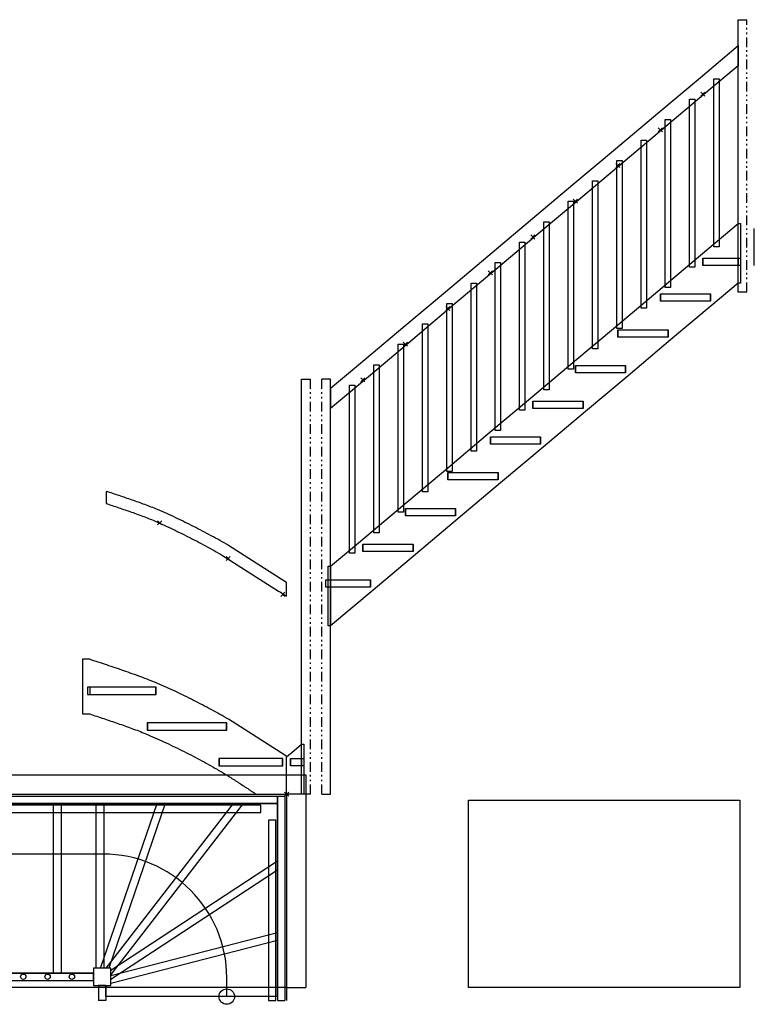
# Model space of a CAD drawing. Header units: millimetres. Extents: x -5748 to 2421, y -1268 to 4010.
# Tile 2 of 2: x -1382 to 2421, y -1088 to 4010. Entities that reach past the tile are written whole.
import ezdxf

# ---------------------------------------------------------------- set-up
doc = ezdxf.new("R2010")
doc.units = ezdxf.units.MM
doc.header["$MEASUREMENT"] = 0
doc.layers.get('0').update_dxf_attribs({"linetype": 'CONTINUOUS'})
for name, color, linetype in [('VERDIEPING__OK-3200', 7, 'CONTINUOUS'), ('VERDIEPING__OK-3200_LEFTELEV', 7, 'CONTINUOUS'), ('VERDIEPING__OK-3200_RIGHTELEV', 7, 'CONTINUOUS')]:
    doc.layers.add(name, color=color, linetype=linetype)

# ---------------------------------------------------------------- blocks, each defined once
blk = doc.blocks.new('Adres')
blk.add_lwpolyline([(0, 969.9), (1405.2, 969.9), (1405.2, 0), (0, 0)], close=True)
blk = doc.blocks.new('AA-Adres')
at = {"linetype": 'Continuous'}
blk.add_blockref('Adres', (0, 0), dxfattribs=at)

msp = doc.modelspace()

# ---------------------------------------------------------------- linework, layer by layer
at = {"layer": 'VERDIEPING__OK-3200', "color": 0}
for p, q in [((-3199.999, 99.999), (100.001, 99.999)), ((100.001, 99.999), (100.001, -1000.001)), ((-3199.999, -0.001), (0.001, -0.001)), ((-3199.999, -0.001), (0.001, -0.001)), ((-3199.999, -0.001), (0.001, -0.001)), ((-3199.999, -10.001), (-47.999, -10.001)), ((-3199.999, -48.001), (-47.999, -48.001)), ((-1426.998, -48.001), (-1166.998, -48.001)), ((-1166.998, -48.001), (-1426.998, -48.001)), ((-1426.998, -48.001), (-1166.998, -48.001)), ((-1206.998, -926.002), (-1206.998, -48.001)), ((-1206.998, -48.001), (-946.998, -48.001)), ((-946.998, -48.001), (-1206.998, -48.001)), ((-1206.998, -48.001), (-946.998, -48.001)), ((-1166.998, -48.001), (-1166.998, -926.002)), ((-986.998, -900.002), (-986.998, -48.001)), ((-986.998, -48.001), (-628.302, -48.001)), ((-628.302, -48.001), (-986.998, -48.001)), ((-986.998, -48.001), (-628.302, -48.001)), ((-963.182, -900.002), (-670.595, -48.001)), ((-946.998, -48.001), (-946.998, -900.002)), ((-935.058, -900.002), (-275.087, -48.001)), ((-628.302, -48.001), (-920.889, -900.002)), ((-224.49, -48.001), (-909.997, -932.967)), ((-670.595, -48.001), (-224.49, -48.001)), ((-224.49, -48.001), (-670.595, -48.001)), ((-670.595, -48.001), (-224.49, -48.001)), ((-275.087, -48.001), (-47.999, -48.001)), ((-47.999, -48.001), (-275.087, -48.001)), ((-275.087, -48.001), (-47.999, -48.001)), ((-47.999, -48.001), (-47.999, -10.001)), ((-47.999, -10.001), (-47.999, -1067.692)), ((-47.999, -10.001), (-9.999, -10.001)), ((-47.999, -48.001), (-47.999, -392.655)), ((-47.999, -392.655), (-47.999, -48.001)), ((-47.999, -48.001), (-47.999, -392.655)), ((-9.999, -10.001), (-9.999, -1067.692)), ((0.001, -0.001), (0.001, -1000.001)), ((0.001, -0.001), (0.001, -1000.001)), ((0.001, -0.001), (0.001, -1067.692)), ((-133.999, -56.001), (-3199.999, -56.001)), ((-3199.999, -94.001), (-133.999, -94.001)), ((-133.999, -94.001), (-133.999, -56.001)), ((-55.999, -134.001), (-93.999, -134.001)), ((-93.999, -134.001), (-93.999, -1067.692)), ((-55.999, -1067.692), (-55.999, -134.001)), ((-949.999, -310.001), (-3146.999, -310.001)), ((-909.997, -911.77), (-47.999, -344.777)), ((-47.999, -344.777), (-47.999, -757.73)), ((-47.999, -757.73), (-47.999, -344.777)), ((-47.999, -344.777), (-47.999, -757.73)), ((-47.999, -392.655), (-909.997, -959.647)), ((-909.997, -939.137), (-47.999, -716.417)), ((-47.999, -757.73), (-909.997, -980.451)), ((-47.999, -716.417), (-47.999, -1047.692)), ((-47.999, -1047.692), (-47.999, -716.417)), ((-47.999, -716.417), (-47.999, -1047.692)), ((-946.998, -900.002), (-999.997, -900.002)), ((-999.997, -900.002), (-999.997, -926.002)), ((-946.998, -900.002), (-999.997, -900.002)), ((-999.997, -900.002), (-999.997, -926.002)), ((-999.997, -900.002), (-999.997, -990.002)), ((-909.997, -900.002), (-999.997, -900.002)), ((-920.889, -900.002), (-986.998, -900.002)), ((-920.889, -900.002), (-986.998, -900.002)), ((-909.997, -900.002), (-963.182, -900.002)), ((-909.997, -900.002), (-963.182, -900.002)), ((-909.997, -900.002), (-935.058, -900.002)), ((-909.997, -900.002), (-935.058, -900.002)), ((-909.997, -959.647), (-909.997, -900.002)), ((-909.997, -959.647), (-909.997, -900.002)), ((-909.997, -932.967), (-909.997, -900.002)), ((-909.997, -932.967), (-909.997, -900.002)), ((-909.997, -990.002), (-909.997, -900.002)), ((-909.997, -980.451), (-909.997, -911.77)), ((-909.997, -980.451), (-909.997, -911.77)), ((-3109.999, -926.002), (-999.997, -926.002)), ((-999.997, -926.002), (-3109.999, -926.002)), ((-3109.999, -964.002), (-999.997, -964.002)), ((-3109.999, -964.002), (-999.997, -964.002)), ((-3109.999, -964.002), (-999.997, -964.002)), ((-1166.998, -926.002), (-1426.998, -926.002)), ((-1166.998, -926.002), (-1426.998, -926.002)), ((-1166.998, -926.002), (-1426.998, -926.002)), ((-999.997, -926.002), (-1206.998, -926.002)), ((-999.997, -926.002), (-1206.998, -926.002)), ((-999.997, -926.002), (-1206.998, -926.002)), ((-999.997, -926.002), (-999.997, -964.002)), ((-999.997, -964.002), (-999.997, -926.002)), ((-909.997, -990.002), (-909.997, -939.137)), ((-909.997, -990.002), (-909.997, -939.137)), ((-309.999, -1047.692), (-309.999, -950.001)), ((0.001, -1000.001), (-3199.999, -1000.001)), ((-999.997, -990.002), (-909.997, -990.002)), ((-973.997, -990.002), (-973.997, -1067.692)), ((-973.997, -990.002), (-973.997, -1067.692)), ((-935.997, -990.002), (-973.997, -990.002)), ((-935.997, -990.002), (-935.997, -1067.692)), ((-935.997, -1047.692), (-935.997, -990.002)), ((-935.997, -990.002), (-909.997, -990.002)), ((-935.997, -1047.692), (-935.997, -990.002)), ((-935.997, -1047.692), (-935.997, -990.002)), ((-935.997, -990.002), (-909.997, -990.002)), ((0.001, -1000.001), (100.001, -1000.001)), ((-935.997, -1067.692), (-973.997, -1067.692)), ((-47.999, -1047.692), (-935.997, -1047.692)), ((-93.999, -1067.692), (-55.999, -1067.692)), ((-47.999, -1067.692), (-9.999, -1067.692))]:
    msp.add_line(p, q, dxfattribs=at)
for centre, radius in [((-1363.388, -945.002), 13.85), ((-1237.641, -945.002), 13.85), ((-1111.894, -945.002), 13.85), ((-309.999, -1047.692), 40)]:
    msp.add_circle(centre, radius, dxfattribs=at)
msp.add_arc((-949.999, -950.001), 640, 0, 90, dxfattribs=at)
at = {"layer": 'VERDIEPING__OK-3200_LEFTELEV', "color": 0}
for p, q in [((2337.692, 2600.119), (2337.692, 4010)), ((2337.692, 4010), (2382.692, 4010)), ((2382.692, 3983.929), (2382.692, 4010)), ((2382.692, 3959.49), (2382.692, 3967.49)), ((2382.692, 3935.05), (2382.692, 3943.05)), ((2141.82, 3711.307), (2337.692, 3876.018)), ((2337.692, 3876.018), (2337.692, 3771.492)), ((2382.692, 3868.611), (2382.692, 3918.611)), ((2337.692, 3750.492), (2337.692, 3855.018)), ((2382.692, 3844.172), (2382.692, 3852.172)), ((2382.692, 3819.733), (2382.692, 3827.733)), ((2382.692, 3753.294), (2382.692, 3803.294)), ((2337.692, 3771.492), (2193.308, 3650.078)), ((2382.692, 3728.855), (2382.692, 3736.855)), ((1921.82, 3526.307), (2141.82, 3711.307)), ((2211.945, 2834.276), (2211.945, 3704.043)), ((2211.945, 3704.043), (2239.645, 3704.043)), ((2239.645, 3704.043), (2239.645, 2834.276)), ((2382.692, 3704.415), (2382.692, 3712.415)), ((2382.692, 3637.976), (2382.692, 3687.976)), ((2193.308, 3650.078), (1973.308, 3465.078)), ((2165.299, 3635.607), (2144.086, 3614.393)), ((2144.086, 3635.607), (2165.299, 3614.393)), ((2382.692, 3613.537), (2382.692, 3621.537)), ((2086.198, 2728.534), (2086.198, 3598.301)), ((2086.198, 3598.301), (2113.898, 3598.301)), ((2113.898, 3598.301), (2113.898, 2728.534)), ((2382.692, 3589.098), (2382.692, 3597.098)), ((2382.692, 3522.659), (2382.692, 3572.659)), ((1701.82, 3341.307), (1921.82, 3526.307)), ((1960.451, 2622.792), (1960.451, 3492.56)), ((1960.451, 3492.56), (1988.151, 3492.56)), ((1988.151, 3492.56), (1988.151, 2622.792)), ((2382.692, 3498.22), (2382.692, 3506.22)), ((2382.692, 3473.78), (2382.692, 3481.78)), ((1973.308, 3465.078), (1753.308, 3280.078)), ((1945.299, 3450.607), (1924.086, 3429.393)), ((1924.086, 3450.607), (1945.299, 3429.393)), ((2382.692, 3407.341), (2382.692, 3457.341)), ((1834.704, 2517.05), (1834.704, 3386.818)), ((1834.704, 3386.818), (1862.404, 3386.818)), ((1862.404, 3386.818), (1862.404, 2517.05)), ((2382.692, 3382.902), (2382.692, 3390.902)), ((2382.692, 3358.463), (2382.692, 3366.463)), ((1481.82, 3156.307), (1701.82, 3341.307)), ((2382.692, 3292.024), (2382.692, 3342.024)), ((1753.308, 3280.078), (1533.308, 3095.078)), ((1725.299, 3265.607), (1704.086, 3244.393)), ((1704.086, 3265.607), (1725.299, 3244.393)), ((1708.957, 2411.308), (1708.957, 3281.076)), ((1708.957, 3281.076), (1736.657, 3281.076)), ((1736.657, 3281.076), (1736.657, 2411.308)), ((2382.692, 3267.585), (2382.692, 3275.585)), ((2382.692, 3243.145), (2382.692, 3251.145)), ((2382.692, 3176.706), (2382.692, 3226.706)), ((1583.209, 2305.566), (1583.209, 3175.334)), ((1583.209, 3175.334), (1610.909, 3175.334)), ((1610.909, 3175.334), (1610.909, 2305.566)), ((1261.82, 2971.307), (1481.82, 3156.307)), ((2382.692, 3152.267), (2382.692, 3160.267)), ((2382.692, 3127.828), (2382.692, 3135.828)), ((2382.692, 3061.389), (2382.692, 3111.389)), ((1533.308, 3095.078), (1313.308, 2910.078)), ((1457.462, 2199.824), (1457.462, 3069.592)), ((1457.462, 3069.592), (1485.162, 3069.592)), ((1505.299, 3080.607), (1484.086, 3059.393)), ((1484.086, 3080.607), (1505.299, 3059.393)), ((1485.162, 3069.592), (1485.162, 2199.824)), ((2382.692, 3036.95), (2382.692, 3044.95)), ((2382.692, 3012.51), (2382.692, 3020.51)), ((1041.82, 2786.307), (1261.82, 2971.307)), ((1331.715, 2094.082), (1331.715, 2963.85)), ((1331.715, 2963.85), (1359.415, 2963.85)), ((1359.415, 2963.85), (1359.415, 2094.082)), ((2382.692, 2946.071), (2382.692, 2996.071)), ((1313.308, 2910.078), (1093.308, 2725.078)), ((2141.82, 2790.307), (2337.692, 2955.018)), ((2337.692, 2955.018), (2349.692, 2955.018)), ((2337.692, 2646.119), (2337.692, 2955.018)), ((2349.692, 2955.018), (2349.692, 2646.119)), ((2382.692, 2921.632), (2382.692, 2929.632)), ((2421.192, 2737), (2421.192, 2929)), ((1205.968, 1988.341), (1205.968, 2858.108)), ((1205.968, 2858.108), (1233.668, 2858.108)), ((1233.668, 2858.108), (1233.668, 1988.341)), ((1285.299, 2895.607), (1264.085, 2874.393)), ((1264.085, 2895.607), (1285.299, 2874.393)), ((2382.692, 2897.193), (2382.692, 2905.193)), ((2382.692, 2830.754), (2382.692, 2880.754)), ((2239.645, 2834.276), (2211.945, 2834.276)), ((2382.692, 2806.314), (2382.692, 2814.314)), ((821.82, 2601.307), (1041.82, 2786.307)), ((1921.82, 2605.307), (2141.82, 2790.307)), ((2154.692, 2737), (2154.692, 2775)), ((2154.692, 2775), (2337.692, 2775)), ((2156.692, 2737), (2156.692, 2775)), ((2156.692, 2775), (2349.692, 2775)), ((2337.692, 2775), (2337.692, 2737)), ((2349.692, 2775), (2349.692, 2737)), ((2382.692, 2781.875), (2382.692, 2789.875)), ((2382.692, 2715.436), (2382.692, 2765.436)), ((1093.308, 2725.078), (873.308, 2540.078)), ((1065.299, 2710.607), (1044.085, 2689.393)), ((1044.085, 2710.607), (1065.299, 2689.393)), ((1080.221, 1882.599), (1080.221, 2752.366)), ((1080.221, 2752.366), (1107.921, 2752.366)), ((1107.921, 2752.366), (1107.921, 1882.599)), ((2113.898, 2728.534), (2086.198, 2728.534)), ((2337.692, 2737), (2154.692, 2737)), ((2349.692, 2737), (2156.692, 2737)), ((2382.692, 2690.997), (2382.692, 2698.997)), ((2382.692, 2666.558), (2382.692, 2674.558)), ((601.82, 2416.307), (821.82, 2601.307)), ((954.473, 1776.857), (954.473, 2646.624)), ((954.473, 2646.624), (982.173, 2646.624)), ((982.173, 2646.624), (982.173, 1776.857)), ((1701.82, 2420.307), (1921.82, 2605.307)), ((1988.151, 2622.792), (1960.451, 2622.792)), ((2337.692, 2646.119), (2207.564, 2536.693)), ((2349.692, 2646.119), (2337.692, 2646.119)), ((2382.692, 2600.119), (2337.692, 2600.119)), ((2382.692, 2600.119), (2382.692, 2650.119)), ((1934.692, 2552), (1934.692, 2590)), ((1934.692, 2590), (2194.692, 2590)), ((2194.692, 2552), (1934.692, 2552)), ((1936.692, 2552), (1936.692, 2590)), ((1936.692, 2590), (2192.692, 2590)), ((2192.692, 2552), (1936.692, 2552)), ((2192.692, 2590), (2192.692, 2552)), ((2194.692, 2590), (2194.692, 2552)), ((873.308, 2540.078), (653.308, 2355.078)), ((845.299, 2525.607), (824.085, 2504.393)), ((824.085, 2525.607), (845.299, 2504.393)), ((828.726, 1671.115), (828.726, 2540.882)), ((828.726, 2540.882), (856.426, 2540.882)), ((856.426, 2540.882), (856.426, 1671.115)), ((1862.404, 2517.05), (1834.704, 2517.05)), ((2207.564, 2536.693), (1987.564, 2351.693)), ((381.82, 2231.307), (601.82, 2416.307)), ((702.979, 1565.373), (702.979, 2435.14)), ((702.979, 2435.14), (730.679, 2435.14)), ((730.679, 2435.14), (730.679, 1565.373)), ((1481.82, 2235.307), (1701.82, 2420.307)), ((1736.657, 2411.308), (1708.957, 2411.308)), ((1714.692, 2367), (1714.692, 2405)), ((1714.692, 2405), (1974.692, 2405)), ((1716.692, 2367), (1716.692, 2405)), ((1716.692, 2405), (1972.692, 2405)), ((1972.692, 2405), (1972.692, 2367)), ((1974.692, 2405), (1974.692, 2367)), ((653.308, 2355.078), (433.308, 2170.078)), ((1974.692, 2367), (1714.692, 2367)), ((1972.692, 2367), (1716.692, 2367)), ((1987.564, 2351.693), (1767.564, 2166.693)), ((577.232, 1459.631), (577.232, 2329.399)), ((577.232, 2329.399), (604.932, 2329.399)), ((625.298, 2340.607), (604.085, 2319.393)), ((604.085, 2340.607), (625.298, 2319.393)), ((604.932, 2329.399), (604.932, 1459.631)), ((1610.909, 2305.566), (1583.209, 2305.566)), ((227.69, 2101.698), (381.82, 2231.307)), ((451.485, 1353.889), (451.485, 2223.657)), ((451.485, 2223.657), (479.185, 2223.657)), ((479.185, 2223.657), (479.185, 1353.889)), ((1261.82, 2050.307), (1481.82, 2235.307)), ((1485.162, 2199.824), (1457.462, 2199.824)), ((1494.692, 2182), (1494.692, 2220)), ((1494.692, 2220), (1754.692, 2220)), ((1496.692, 2182), (1496.692, 2220)), ((1496.692, 2220), (1752.692, 2220)), ((1752.692, 2220), (1752.692, 2182)), ((1754.692, 2220), (1754.692, 2182)), ((77.69, 0), (77.69, 2149.698)), ((77.69, 2149.698), (122.69, 2149.698)), ((122.69, 2098.485), (122.69, 2148.485)), ((227.69, 2149.698), (182.69, 2149.698)), ((182.69, 2098.485), (182.69, 2148.485)), ((227.69, 0), (227.69, 2149.698)), ((433.308, 2170.078), (279.178, 2040.469)), ((405.298, 2155.607), (384.085, 2134.393)), ((384.085, 2155.607), (405.298, 2134.393)), ((1754.692, 2182), (1494.692, 2182)), ((1752.692, 2182), (1496.692, 2182)), ((1767.564, 2166.693), (1547.564, 1981.693)), ((227.69, 1997.173), (227.69, 2101.698)), ((227.69, 2101.698), (227.69, 1997.173)), ((325.738, 1248.147), (325.738, 2117.915)), ((325.738, 2117.915), (353.438, 2117.915)), ((353.438, 2117.915), (353.438, 1248.147)), ((1359.415, 2094.082), (1331.715, 2094.082)), ((122.69, 2073.624), (122.69, 2081.624)), ((122.69, 2048.763), (122.69, 2056.763)), ((182.69, 2073.624), (182.69, 2081.624)), ((182.69, 2048.763), (182.69, 2056.763)), ((279.178, 2040.469), (227.69, 1997.173)), ((1041.82, 1865.307), (1261.82, 2050.307)), ((122.69, 1981.902), (122.69, 2031.902)), ((182.69, 1981.902), (182.69, 2031.902)), ((1233.668, 1988.341), (1205.968, 1988.341)), ((1274.692, 1997), (1274.692, 2035)), ((1274.692, 2035), (1534.692, 2035)), ((1534.692, 1997), (1274.692, 1997)), ((1276.692, 1997), (1276.692, 2035)), ((1276.692, 2035), (1532.692, 2035)), ((1532.692, 1997), (1276.692, 1997)), ((1532.692, 2035), (1532.692, 1997)), ((1534.692, 2035), (1534.692, 1997)), ((122.69, 1957.041), (122.69, 1965.041)), ((122.69, 1932.18), (122.69, 1940.18)), ((182.69, 1957.041), (182.69, 1965.041)), ((182.69, 1932.18), (182.69, 1940.18)), ((1547.564, 1981.693), (1327.564, 1796.693)), ((122.69, 1865.32), (122.69, 1915.32)), ((182.69, 1865.32), (182.69, 1915.32)), ((122.69, 1840.459), (122.69, 1848.459)), ((182.69, 1840.459), (182.69, 1848.459)), ((821.82, 1680.307), (1041.82, 1865.307)), ((1054.692, 1812), (1054.692, 1850)), ((1054.692, 1850), (1314.692, 1850)), ((1056.692, 1812), (1056.692, 1850)), ((1056.692, 1850), (1312.692, 1850)), ((1107.921, 1882.599), (1080.221, 1882.599)), ((1312.692, 1850), (1312.692, 1812)), ((1314.692, 1850), (1314.692, 1812)), ((122.69, 1815.598), (122.69, 1823.598)), ((122.69, 1748.737), (122.69, 1798.737)), ((182.69, 1815.598), (182.69, 1823.598)), ((182.69, 1748.737), (182.69, 1798.737)), ((1314.692, 1812), (1054.692, 1812)), ((1312.692, 1812), (1056.692, 1812)), ((1327.564, 1796.693), (1107.564, 1611.693)), ((982.173, 1776.857), (954.473, 1776.857)), ((122.69, 1723.876), (122.69, 1731.876)), ((122.69, 1699.015), (122.69, 1707.015)), ((182.69, 1723.876), (182.69, 1731.876)), ((182.69, 1699.015), (182.69, 1707.015)), ((122.69, 1632.155), (122.69, 1682.155)), ((182.69, 1632.155), (182.69, 1682.155)), ((601.82, 1495.307), (821.82, 1680.307)), ((856.426, 1671.115), (828.726, 1671.115)), ((834.692, 1627), (834.692, 1665)), ((834.692, 1665), (1094.692, 1665)), ((836.692, 1627), (836.692, 1665)), ((836.692, 1665), (1092.692, 1665)), ((1092.692, 1665), (1092.692, 1627)), ((1094.692, 1665), (1094.692, 1627)), ((122.69, 1607.294), (122.69, 1615.294)), ((122.69, 1582.433), (122.69, 1590.433)), ((182.69, 1607.294), (182.69, 1615.294)), ((182.69, 1582.433), (182.69, 1590.433)), ((1094.692, 1627), (834.692, 1627)), ((1092.692, 1627), (836.692, 1627)), ((1107.564, 1611.693), (887.564, 1426.693)), ((122.69, 1515.572), (122.69, 1565.572)), ((182.69, 1515.572), (182.69, 1565.572)), ((730.679, 1565.373), (702.979, 1565.373)), ((122.69, 1490.711), (122.69, 1498.711)), ((182.69, 1490.711), (182.69, 1498.711)), ((381.82, 1310.307), (601.82, 1495.307)), ((614.692, 1442), (614.692, 1480)), ((614.692, 1480), (874.692, 1480)), ((616.692, 1442), (616.692, 1480)), ((616.692, 1480), (872.692, 1480)), ((872.692, 1480), (872.692, 1442)), ((874.692, 1480), (874.692, 1442)), ((122.69, 1465.85), (122.69, 1473.85)), ((122.69, 1398.99), (122.69, 1448.99)), ((182.69, 1465.85), (182.69, 1473.85)), ((182.69, 1398.99), (182.69, 1448.99)), ((604.932, 1459.631), (577.232, 1459.631)), ((874.692, 1442), (614.692, 1442)), ((872.692, 1442), (616.692, 1442)), ((122.69, 1374.129), (122.69, 1382.129)), ((182.69, 1374.129), (182.69, 1382.129)), ((887.564, 1426.693), (667.564, 1241.693)), ((122.69, 1349.268), (122.69, 1357.268)), ((122.69, 1282.407), (122.69, 1332.407)), ((182.69, 1349.268), (182.69, 1357.268)), ((182.69, 1282.407), (182.69, 1332.407)), ((479.185, 1353.889), (451.485, 1353.889)), ((227.69, 1180.698), (381.82, 1310.307)), ((394.692, 1257), (394.692, 1295)), ((394.692, 1295), (654.692, 1295)), ((396.692, 1257), (396.692, 1295)), ((396.692, 1295), (652.692, 1295)), ((652.692, 1295), (652.692, 1257)), ((654.692, 1295), (654.692, 1257)), ((122.69, 1257.546), (122.69, 1265.546)), ((122.69, 1232.686), (122.69, 1240.686)), ((182.69, 1257.546), (182.69, 1265.546)), ((182.69, 1232.686), (182.69, 1240.686)), ((353.438, 1248.147), (325.738, 1248.147)), ((654.692, 1257), (394.692, 1257)), ((652.692, 1257), (396.692, 1257)), ((667.564, 1241.693), (447.564, 1056.693)), ((122.69, 1165.825), (122.69, 1215.825)), ((182.69, 1165.825), (182.69, 1215.825)), ((215.69, 871.799), (215.69, 1180.698)), ((215.69, 1180.698), (227.69, 1180.698)), ((227.69, 1180.698), (227.69, 871.799)), ((122.69, 1140.964), (122.69, 1148.964)), ((122.69, 1116.103), (122.69, 1124.103)), ((182.69, 1140.964), (182.69, 1148.964)), ((182.69, 1116.103), (182.69, 1124.103)), ((122.69, 1049.242), (122.69, 1099.242)), ((182.69, 1049.242), (182.69, 1099.242)), ((203.69, 1072), (203.69, 1110)), ((203.69, 1110), (432.692, 1110)), ((432.692, 1072), (203.69, 1072)), ((215.69, 1072), (215.69, 1110)), ((215.69, 1110), (434.692, 1110)), ((434.692, 1072), (215.69, 1072)), ((432.692, 1110), (432.692, 1072)), ((434.692, 1110), (434.692, 1072)), ((122.69, 1024.381), (122.69, 1032.381)), ((182.69, 1024.381), (182.69, 1032.381)), ((447.564, 1056.693), (227.69, 871.799)), ((122.69, 999.521), (122.69, 1007.521)), ((122.69, 932.66), (122.69, 982.66)), ((182.69, 999.521), (182.69, 1007.521)), ((182.69, 932.66), (182.69, 982.66)), ((122.69, 907.799), (122.69, 915.799)), ((122.69, 882.938), (122.69, 890.938)), ((182.69, 907.799), (182.69, 915.799)), ((182.69, 882.938), (182.69, 890.938)), ((227.69, 871.799), (215.69, 871.799)), ((122.69, 816.077), (122.69, 866.077)), ((182.69, 816.077), (182.69, 866.077)), ((122.69, 791.216), (122.69, 799.216)), ((122.69, 766.356), (122.69, 774.356)), ((182.69, 791.216), (182.69, 799.216)), ((182.69, 766.356), (182.69, 774.356)), ((122.69, 699.495), (122.69, 749.495)), ((182.69, 699.495), (182.69, 749.495)), ((122.69, 674.634), (122.69, 682.634)), ((182.69, 674.634), (182.69, 682.634)), ((122.69, 649.773), (122.69, 657.773)), ((122.69, 582.912), (122.69, 632.912)), ((182.69, 649.773), (182.69, 657.773)), ((182.69, 582.912), (182.69, 632.912)), ((122.69, 558.052), (122.69, 566.052)), ((182.69, 558.052), (182.69, 566.052)), ((122.69, 533.191), (122.69, 541.191)), ((122.69, 466.33), (122.69, 516.33)), ((182.69, 533.191), (182.69, 541.191)), ((182.69, 466.33), (182.69, 516.33)), ((122.69, 441.469), (122.69, 449.469)), ((122.69, 416.608), (122.69, 424.608)), ((182.69, 441.469), (182.69, 449.469)), ((182.69, 416.608), (182.69, 424.608)), ((77.69, 0), (77.69, 402.27)), ((122.69, 349.747), (122.69, 399.747)), ((182.69, 349.747), (182.69, 399.747)), ((122.69, 324.887), (122.69, 332.887)), ((122.69, 300.026), (122.69, 308.026)), ((182.69, 324.887), (182.69, 332.887)), ((182.69, 300.026), (182.69, 308.026)), ((38.846, 226.978), (77.69, 259.642)), ((77.69, 259.642), (89.69, 259.642)), ((89.69, 259.642), (89.69, 0)), ((122.69, 233.165), (122.69, 283.165)), ((182.69, 233.165), (182.69, 283.165)), ((0.001, 194.313), (38.846, 226.978)), ((122.69, 208.304), (122.69, 216.304)), ((182.69, 208.304), (182.69, 216.304)), ((0, 0), (0.001, 194.313)), ((20, 147), (20, 185)), ((20, 185), (77.69, 185)), ((22, 147), (22, 185)), ((22, 185), (89.69, 185)), ((77.69, 185), (77.69, 147)), ((89.69, 185), (89.69, 147)), ((122.69, 183.443), (122.69, 191.443)), ((122.69, 116.582), (122.69, 166.582)), ((182.69, 183.443), (182.69, 191.443)), ((182.69, 116.582), (182.69, 166.582)), ((77.69, 147), (20, 147)), ((89.69, 147), (22, 147)), ((122.69, 91.722), (122.69, 99.722)), ((122.69, 66.861), (122.69, 74.861)), ((182.69, 91.722), (182.69, 99.722)), ((182.69, 66.861), (182.69, 74.861)), ((10.607, 10.607), (-10.607, -10.607)), ((-10.607, 10.607), (10.607, -10.607)), ((77.69, 0), (0, 0)), ((122.69, 0), (77.69, 0)), ((89.69, 0), (77.69, 0)), ((122.69, 0), (122.69, 50)), ((182.69, 0), (182.69, 50)), ((182.69, 0), (227.69, 0))]:
    msp.add_line(p, q, dxfattribs=at)
at = {"layer": 'VERDIEPING__OK-3200_RIGHTELEV', "color": 0}
for p, q in [((-925.338, 1565.214), (-933.691, 1567.979)), ((-933.691, 1567.979), (-933.691, 1504.776)), ((-916.984, 1562.448), (-925.338, 1565.214)), ((-908.631, 1559.68), (-916.984, 1562.448)), ((-900.28, 1556.909), (-908.631, 1559.68)), ((-891.929, 1554.134), (-900.28, 1556.909)), ((-883.58, 1551.353), (-891.929, 1554.134)), ((-875.234, 1548.566), (-883.58, 1551.353)), ((-866.89, 1545.772), (-875.234, 1548.566)), ((-858.549, 1542.967), (-866.89, 1545.772)), ((-850.212, 1540.152), (-858.549, 1542.967)), ((-841.878, 1537.327), (-850.212, 1540.152)), ((-833.548, 1534.491), (-841.878, 1537.327)), ((-825.222, 1531.643), (-833.548, 1534.491)), ((-816.9, 1528.784), (-825.222, 1531.643)), ((-933.691, 1504.776), (-927.527, 1502.733)), ((-927.527, 1502.733), (-919.201, 1499.97)), ((-919.201, 1499.97), (-910.887, 1497.207)), ((-910.887, 1497.207), (-902.582, 1494.442)), ((-902.582, 1494.442), (-894.291, 1491.673)), ((-894.291, 1491.673), (-886.017, 1488.902)), ((-886.017, 1488.902), (-877.743, 1486.119)), ((-877.743, 1486.119), (-869.473, 1483.327)), ((-869.473, 1483.327), (-861.213, 1480.527)), ((-861.213, 1480.527), (-852.966, 1477.72)), ((-808.582, 1525.913), (-816.9, 1528.784)), ((-800.268, 1523.032), (-808.582, 1525.913)), ((-791.955, 1520.144), (-800.268, 1523.032)), ((-783.646, 1517.243), (-791.955, 1520.144)), ((-775.343, 1514.325), (-783.646, 1517.243)), ((-767.048, 1511.387), (-775.343, 1514.325)), ((-758.761, 1508.425), (-767.048, 1511.387)), ((-750.482, 1505.439), (-758.761, 1508.425)), ((-742.213, 1502.428), (-750.482, 1505.439)), ((-733.953, 1499.391), (-742.213, 1502.428)), ((-725.701, 1496.33), (-733.953, 1499.391)), ((-717.461, 1493.239), (-725.701, 1496.33)), ((-709.234, 1490.112), (-717.461, 1493.239)), ((-701.022, 1486.949), (-709.234, 1490.112)), ((-692.823, 1483.748), (-701.022, 1486.949)), ((-684.643, 1480.502), (-692.823, 1483.748)), ((-676.482, 1477.206), (-684.643, 1480.502)), ((-852.966, 1477.72), (-844.718, 1474.899)), ((-844.718, 1474.899), (-836.477, 1472.068)), ((-836.477, 1472.068), (-828.228, 1469.221)), ((-828.228, 1469.221), (-819.958, 1466.355)), ((-819.958, 1466.355), (-811.732, 1463.497)), ((-811.732, 1463.497), (-803.54, 1460.637)), ((-803.54, 1460.637), (-795.373, 1457.767)), ((-795.373, 1457.767), (-787.243, 1454.888)), ((-787.243, 1454.888), (-779.119, 1451.984)), ((-779.119, 1451.984), (-771.012, 1449.06)), ((-771.012, 1449.06), (-762.916, 1446.113)), ((-762.916, 1446.113), (-754.82, 1443.137)), ((-754.82, 1443.137), (-746.775, 1440.153)), ((-746.775, 1440.153), (-738.777, 1437.153)), ((-738.777, 1437.153), (-730.802, 1434.123)), ((-730.802, 1434.123), (-722.842, 1431.057)), ((-722.842, 1431.057), (-714.954, 1427.979)), ((-714.954, 1427.979), (-707.113, 1424.868)), ((-668.347, 1473.848), (-676.482, 1477.206)), ((-656.494, 1468.814), (-668.347, 1473.848)), ((-644.68, 1463.689), (-656.494, 1468.814)), ((-632.898, 1458.49), (-644.68, 1463.689)), ((-621.147, 1453.223), (-632.898, 1458.49)), ((-609.422, 1447.898), (-621.147, 1453.223)), ((-597.724, 1442.514), (-609.422, 1447.898)), ((-586.052, 1437.074), (-597.724, 1442.514)), ((-574.404, 1431.582), (-586.052, 1437.074)), ((-562.777, 1426.046), (-574.404, 1431.582)), ((-707.113, 1424.868), (-699.376, 1421.745)), ((-699.376, 1421.745), (-691.52, 1418.502)), ((-691.52, 1418.502), (-680.371, 1413.77)), ((-680.371, 1413.77), (-668.903, 1408.796)), ((-668.903, 1408.796), (-657.441, 1403.74)), ((-646.672, 1415.607), (-667.885, 1394.393)), ((-667.885, 1415.607), (-646.672, 1394.393)), ((-657.441, 1403.74), (-645.958, 1398.593)), ((-645.958, 1398.593), (-634.504, 1393.392)), ((-634.504, 1393.392), (-623.073, 1388.132)), ((-623.073, 1388.132), (-611.64, 1382.803)), ((-611.64, 1382.803), (-600.198, 1377.409)), ((-600.198, 1377.409), (-588.786, 1371.976)), ((-551.173, 1420.464), (-562.777, 1426.046)), ((-539.591, 1414.836), (-551.173, 1420.464)), ((-528.031, 1409.162), (-539.591, 1414.836)), ((-516.494, 1403.442), (-528.031, 1409.162)), ((-504.978, 1397.681), (-516.494, 1403.442)), ((-493.48, 1391.882), (-504.978, 1397.681)), ((-481.998, 1386.052), (-493.48, 1391.882)), ((-470.527, 1380.202), (-481.998, 1386.052)), ((-459.072, 1374.322), (-470.527, 1380.202)), ((-588.786, 1371.976), (-577.396, 1366.498)), ((-577.396, 1366.498), (-566.026, 1360.973)), ((-566.026, 1360.973), (-554.684, 1355.407)), ((-554.684, 1355.407), (-543.338, 1349.782)), ((-543.338, 1349.782), (-531.997, 1344.109)), ((-531.997, 1344.109), (-520.644, 1338.383)), ((-520.644, 1338.383), (-509.257, 1332.601)), ((-509.257, 1332.601), (-497.926, 1326.823)), ((-497.926, 1326.823), (-486.635, 1321.027)), ((-447.634, 1368.407), (-459.072, 1374.322)), ((-436.216, 1362.455), (-447.634, 1368.407)), ((-424.82, 1356.462), (-436.216, 1362.455)), ((-413.444, 1350.429), (-424.82, 1356.462)), ((-402.088, 1344.358), (-413.444, 1350.429)), ((-390.754, 1338.247), (-402.088, 1344.358)), ((-379.442, 1332.096), (-390.754, 1338.247)), ((-368.152, 1325.904), (-379.442, 1332.096)), ((-356.885, 1319.67), (-368.152, 1325.904)), ((-486.635, 1321.027), (-475.369, 1315.202)), ((-475.369, 1315.202), (-464.141, 1309.349)), ((-464.141, 1309.349), (-452.928, 1303.453)), ((-452.928, 1303.453), (-441.734, 1297.518)), ((-441.734, 1297.518), (-430.564, 1291.546)), ((-430.564, 1291.546), (-419.415, 1285.535)), ((-419.415, 1285.535), (-408.294, 1279.489)), ((-408.294, 1279.489), (-397.202, 1273.406)), ((-345.642, 1313.393), (-356.885, 1319.67)), ((-334.422, 1307.076), (-345.642, 1313.393)), ((-323.227, 1300.713), (-334.422, 1307.076)), ((-312.059, 1294.303), (-323.227, 1300.713)), ((-300.922, 1287.84), (-312.059, 1294.303)), ((-9.243, 1101.861), (-300.922, 1287.84)), ((-397.202, 1273.406), (-386.132, 1267.28)), ((-386.132, 1267.28), (-375.079, 1261.11)), ((-375.079, 1261.11), (-364.069, 1254.912)), ((-364.069, 1254.912), (-353.094, 1248.675)), ((-353.094, 1248.675), (-342.175, 1242.409)), ((-342.175, 1242.409), (-332.123, 1236.575)), ((-332.123, 1236.575), (-41.515, 1051.279)), ((-292.38, 1230.607), (-313.593, 1209.393)), ((-313.593, 1230.607), (-292.38, 1209.393)), ((0, 1095.964), (-9.243, 1101.861)), ((0, 1024.804), (0, 1095.964)), ((-41.515, 1051.279), (-32.258, 1045.373)), ((-32.258, 1045.373), (0, 1024.804)), ((-9.393, 1045.607), (-30.607, 1024.393)), ((-30.607, 1045.607), (-9.393, 1024.393)), ((-1038.691, 698.488), (-1057.691, 698.488)), ((-1057.691, 698.488), (-1057.691, 415.595)), ((-1019.691, 698.488), (-1038.691, 698.488)), ((-1008.63, 694.826), (-1019.691, 698.488)), ((-997.569, 691.164), (-1008.63, 694.826)), ((-986.509, 687.499), (-997.569, 691.164)), ((-975.451, 683.829), (-986.509, 687.499)), ((-964.394, 680.155), (-975.451, 683.829)), ((-953.339, 676.473), (-964.394, 680.155)), ((-942.287, 672.783), (-953.339, 676.473)), ((-931.239, 669.083), (-942.287, 672.783)), ((-920.195, 665.368), (-931.239, 669.083)), ((-909.156, 661.641), (-920.195, 665.368)), ((-898.121, 657.901), (-909.156, 661.641)), ((-887.091, 654.146), (-898.121, 657.901)), ((-876.067, 650.376), (-887.091, 654.146)), ((-865.047, 646.59), (-876.067, 650.376)), ((-854.033, 642.788), (-865.047, 646.59)), ((-843.024, 638.973), (-854.033, 642.788)), ((-832.017, 635.149), (-843.024, 638.973)), ((-821.015, 631.308), (-832.017, 635.149)), ((-810.022, 627.444), (-821.015, 631.308)), ((-799.037, 623.554), (-810.022, 627.444)), ((-788.064, 619.632), (-799.037, 623.554)), ((-777.103, 615.678), (-788.064, 619.632)), ((-766.153, 611.69), (-777.103, 615.678)), ((-755.216, 607.67), (-766.153, 611.69)), ((-744.29, 603.617), (-755.216, 607.67)), ((-733.379, 599.524), (-744.29, 603.617)), ((-722.486, 595.384), (-733.379, 599.524)), ((-711.612, 591.195), (-722.486, 595.384)), ((-700.756, 586.957), (-711.612, 591.195)), ((-689.925, 582.658), (-700.756, 586.957)), ((-679.119, 578.294), (-689.925, 582.658)), ((-668.347, 573.848), (-679.119, 578.294)), ((-656.494, 568.814), (-668.347, 573.848)), ((-644.68, 563.689), (-656.494, 568.814)), ((-632.898, 558.49), (-644.68, 563.689)), ((-677.038, 555), (-1031.691, 555)), ((-1031.691, 555), (-1031.691, 517)), ((-1031.691, 517), (-677.038, 517)), ((-675.038, 555), (-1019.691, 555)), ((-1019.691, 555), (-1019.691, 517)), ((-1019.691, 517), (-675.038, 517)), ((-677.038, 517), (-677.038, 555)), ((-675.038, 517), (-675.038, 555)), ((-621.147, 553.223), (-632.898, 558.49)), ((-609.422, 547.898), (-621.147, 553.223)), ((-597.724, 542.514), (-609.422, 547.898)), ((-586.052, 537.074), (-597.724, 542.514)), ((-574.404, 531.582), (-586.052, 537.074)), ((-562.777, 526.046), (-574.404, 531.582)), ((-551.173, 520.464), (-562.777, 526.046)), ((-539.591, 514.836), (-551.173, 520.464)), ((-528.031, 509.162), (-539.591, 514.836)), ((-516.494, 503.442), (-528.031, 509.162)), ((-504.978, 497.681), (-516.494, 503.442)), ((-493.48, 491.882), (-504.978, 497.681)), ((-481.998, 486.052), (-493.48, 491.882)), ((-470.527, 480.202), (-481.998, 486.052)), ((-459.072, 474.322), (-470.527, 480.202)), ((-447.634, 468.407), (-459.072, 474.322)), ((-436.216, 462.455), (-447.634, 468.407)), ((-424.82, 456.462), (-436.216, 462.455)), ((-1057.691, 415.595), (-1038.691, 415.595)), ((-1038.691, 415.595), (-1019.691, 415.595)), ((-1019.691, 415.595), (-1010.561, 412.578)), ((-1010.561, 412.578), (-1001.43, 409.561)), ((-1001.43, 409.561), (-992.3, 406.542)), ((-413.444, 450.429), (-424.82, 456.462)), ((-402.088, 444.358), (-413.444, 450.429)), ((-390.754, 438.247), (-402.088, 444.358)), ((-379.442, 432.096), (-390.754, 438.247)), ((-368.152, 425.904), (-379.442, 432.096)), ((-356.885, 419.67), (-368.152, 425.904)), ((-345.642, 413.393), (-356.885, 419.67)), ((-334.422, 407.076), (-345.642, 413.393)), ((-992.3, 406.542), (-983.172, 403.519)), ((-983.172, 403.519), (-974.044, 400.493)), ((-974.044, 400.493), (-964.919, 397.461)), ((-964.919, 397.461), (-955.796, 394.422)), ((-955.796, 394.422), (-946.675, 391.374)), ((-946.675, 391.374), (-937.558, 388.316)), ((-937.558, 388.316), (-928.445, 385.248)), ((-928.445, 385.248), (-919.335, 382.169)), ((-919.335, 382.169), (-910.229, 379.079)), ((-910.229, 379.079), (-901.127, 375.976)), ((-901.127, 375.976), (-892.03, 372.861)), ((-892.03, 372.861), (-882.936, 369.733)), ((-882.936, 369.733), (-873.847, 366.594)), ((-873.847, 366.594), (-864.759, 363.448)), ((-864.759, 363.448), (-855.677, 360.287)), ((-855.677, 360.287), (-846.6, 357.108)), ((-846.6, 357.108), (-837.531, 353.909)), ((-309.962, 370), (-722.915, 370)), ((-722.915, 370), (-722.915, 332)), ((-311.962, 370), (-720.915, 370)), ((-720.915, 370), (-720.915, 332)), ((-323.227, 400.713), (-334.422, 407.076)), ((-312.059, 394.303), (-323.227, 400.713)), ((-300.922, 387.84), (-312.059, 394.303)), ((-311.962, 332), (-311.962, 370)), ((-309.962, 332), (-309.962, 370)), ((-9.243, 201.861), (-300.922, 387.84)), ((-837.531, 353.909), (-828.471, 350.684)), ((-828.471, 350.684), (-819.419, 347.434)), ((-819.419, 347.434), (-810.377, 344.158)), ((-810.377, 344.158), (-801.345, 340.856)), ((-801.345, 340.856), (-792.322, 337.528)), ((-792.322, 337.528), (-783.31, 334.168)), ((-783.31, 334.168), (-774.313, 330.772)), ((-774.313, 330.772), (-765.329, 327.338)), ((-765.329, 327.338), (-756.361, 323.865)), ((-756.361, 323.865), (-747.41, 320.345)), ((-747.41, 320.345), (-738.48, 316.775)), ((-738.48, 316.775), (-729.575, 313.141)), ((-729.575, 313.141), (-717.673, 308.155)), ((-722.915, 332), (-309.962, 332)), ((-720.915, 332), (-311.962, 332)), ((-717.673, 308.155), (-705.806, 303.084)), ((-705.806, 303.084), (-693.969, 297.942)), ((-693.969, 297.942), (-682.162, 292.735)), ((-682.162, 292.735), (-670.378, 287.474)), ((-670.378, 287.474), (-658.62, 282.156)), ((-658.62, 282.156), (-646.887, 276.783)), ((-646.887, 276.783), (-635.177, 271.36)), ((-635.177, 271.36), (-623.488, 265.893)), ((-623.488, 265.893), (-611.82, 260.38)), ((-611.82, 260.38), (-600.174, 254.822)), ((-600.174, 254.822), (-588.55, 249.219)), ((-588.55, 249.219), (-576.947, 243.57)), ((-576.947, 243.57), (-565.365, 237.88)), ((-565.365, 237.88), (-553.802, 232.152)), ((-553.802, 232.152), (-542.254, 226.394)), ((-542.254, 226.394), (-530.716, 220.614)), ((-530.716, 220.614), (-519.194, 214.805)), ((-519.194, 214.805), (-507.69, 208.959)), ((-507.69, 208.959), (-496.206, 203.074)), ((-496.206, 203.074), (-484.744, 197.148)), ((-484.744, 197.148), (-473.303, 191.18)), ((-473.303, 191.18), (-461.883, 185.172)), ((-461.883, 185.172), (-450.485, 179.122)), ((-450.485, 179.122), (-439.109, 173.031)), ((-439.109, 173.031), (-427.756, 166.897)), ((-427.756, 166.897), (-416.428, 160.717)), ((-416.428, 160.717), (-405.125, 154.491)), ((-405.125, 154.491), (-393.846, 148.221)), ((-20, 185), (-351.276, 185)), ((-351.276, 185), (-351.276, 147)), ((-22, 185), (-349.276, 185)), ((-349.276, 185), (-349.276, 147)), ((-22, 147), (-22, 185)), ((-20, 147), (-20, 185)), ((0, 195.964), (-9.243, 201.861)), ((0, 0), (0, 195.964)), ((-393.846, 148.221), (-382.596, 141.901)), ((-382.596, 141.901), (-371.375, 135.529)), ((-371.375, 135.529), (-360.189, 129.096)), ((-360.189, 129.096), (-353.711, 125.312)), ((-353.711, 125.312), (-347.253, 121.494)), ((-351.276, 147), (-20, 147)), ((-349.276, 147), (-22, 147)), ((-347.253, 121.494), (-340.813, 117.647)), ((-340.813, 117.647), (-334.388, 113.774)), ((-334.388, 113.774), (-327.977, 109.878)), ((-327.977, 109.878), (-321.579, 105.961)), ((-321.579, 105.961), (-315.194, 102.023)), ((-315.194, 102.023), (-308.821, 98.066)), ((-308.821, 98.066), (-302.457, 94.094)), ((-302.457, 94.094), (-296.103, 90.106)), ((-296.103, 90.106), (-289.759, 86.102)), ((-289.759, 86.102), (-283.424, 82.084)), ((-283.424, 82.084), (-277.099, 78.051)), ((-277.099, 78.051), (-270.781, 74.006)), ((-270.781, 74.006), (-264.471, 69.949)), ((-264.471, 69.949), (-258.166, 65.884)), ((-258.166, 65.884), (-251.866, 61.813)), ((-251.866, 61.813), (-245.57, 57.734)), ((-245.57, 57.734), (-239.28, 53.648)), ((-239.28, 53.648), (-232.995, 49.554)), ((-232.995, 49.554), (-226.714, 45.452)), ((-226.714, 45.452), (-220.438, 41.343)), ((-220.438, 41.343), (-214.166, 37.229)), ((-214.166, 37.229), (-207.899, 33.108)), ((-207.899, 33.108), (-201.635, 28.981)), ((-201.635, 28.981), (-195.374, 24.849)), ((-195.374, 24.849), (-189.116, 20.713)), ((-189.116, 20.713), (-182.86, 16.574)), ((-182.86, 16.574), (-176.606, 12.433)), ((-176.606, 12.433), (-170.353, 8.29)), ((-170.353, 8.29), (-164.1, 4.145)), ((-164.1, 4.145), (-157.849, 0)), ((-157.849, 0), (0, 0)), ((-157.849, 0), (0, 0)), ((10.607, 10.607), (-10.607, -10.607)), ((-10.607, 10.607), (10.607, -10.607))]:
    msp.add_line(p, q, dxfattribs=at)

# ---------------------------------------------------------------- block references
at = {"linetype": 'Continuous'}
msp.add_blockref('AA-Adres', (941.236, -1000.001), dxfattribs=at)

doc.saveas('drawing.dxf')
